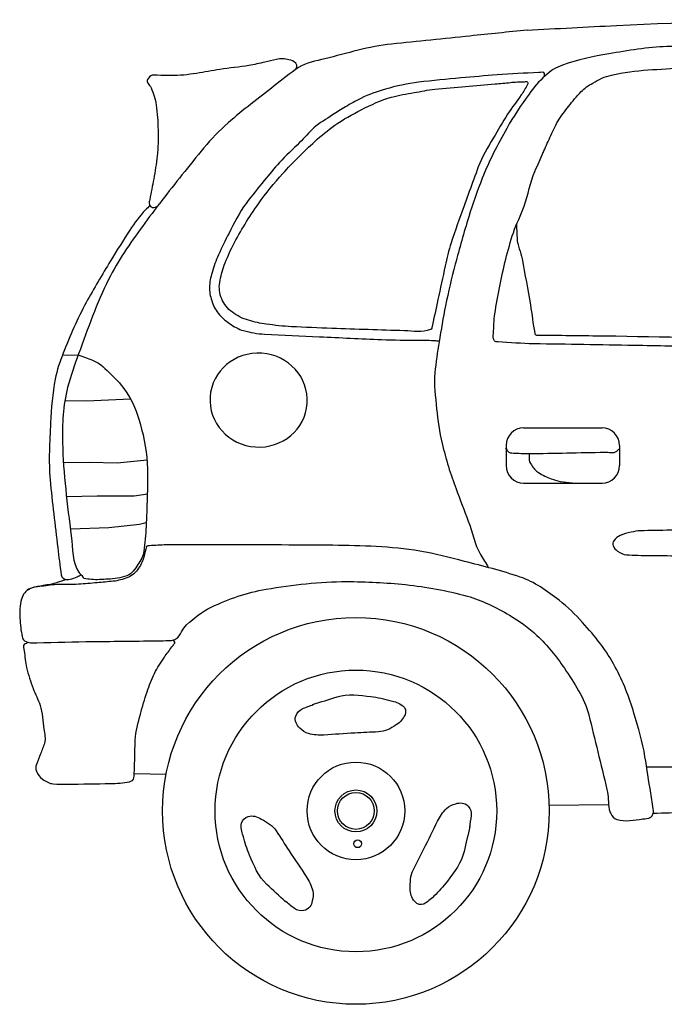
# Model space of a CAD drawing. Extents: x 85.81 to 92.09, y 20.19 to 24.16.
# Tile 10 of 12: x 88.38 to 89.33, y 22.71 to 24.16. Entities that reach past the tile are written whole.
import ezdxf

# ---------------------------------------------------------------- set-up
doc = ezdxf.new("R2010")
doc.units = 0
doc.header["$MEASUREMENT"] = 0
doc.layers.get('0').update_dxf_attribs({"linetype": 'CONTINUOUS'})

msp = doc.modelspace()

# ---------------------------------------------------------------- linework, layer by layer
at = {"linetype": 'Continuous'}
for p, q in [((88.4395, 23.6642), (88.463, 23.6645)), ((88.443, 23.5974), (88.4751, 23.5969)), ((88.4751, 23.5969), (88.5396, 23.6)), ((89.1187, 23.557), (89.2342, 23.557)), ((89.0929, 23.5312), (89.0929, 23.5016)), ((89.26, 23.5312), (89.26, 23.5016)), ((88.4409, 23.5063), (88.4792, 23.5066)), ((88.4792, 23.5066), (88.5198, 23.5058)), ((88.5198, 23.5058), (88.5641, 23.5099)), ((89.1187, 23.4758), (89.2342, 23.4758)), ((89.1725, 23.4781), (89.1945, 23.4758)), ((88.4453, 23.456), (88.4906, 23.457)), ((88.4906, 23.457), (88.5449, 23.457)), ((88.5449, 23.457), (88.5645, 23.4602)), ((88.5076, 23.4106), (88.553, 23.4155)), ((88.553, 23.4155), (88.5629, 23.4179)), ((88.4511, 23.4087), (88.5076, 23.4106)), ((88.5451, 23.0481), (88.5922, 23.0471)), ((89.244, 23.0023), (89.1564, 23.0011))]:
    msp.add_line(p, q, dxfattribs=at)
for centre, radius in [((88.8717, 22.9931), 0.2847), ((88.8717, 22.9931), 0.2074), ((88.8717, 22.9931), 0.0719), ((88.8717, 22.9931), 0.0309), ((88.8717, 22.9931), 0.0271), ((88.8742, 22.9447), 0.00568)]:
    msp.add_circle(centre, radius, dxfattribs=at)
for centre, start, end in [((89.1187, 23.5312), 90.0005, 180), ((89.2342, 23.5312), 0.0015, 89.9989), ((89.1187, 23.5016), 180, 269.9995), ((89.2342, 23.5016), 270.0005, 0)]:
    msp.add_arc(centre, 0.0258, start, end, dxfattribs=at)
msp.add_ellipse((88.7284, 23.598), major_axis=(0.0715, -0.0049), ratio=0.965375, start_param=4.712389, end_param=10.995564, dxfattribs=at)
for points, knots in [([(89.1237, 24.1427), (89.1676, 24.1451), (89.2115, 24.1474), (89.2555, 24.1497), (89.3626, 24.1554), (89.47, 24.1547), (89.5772, 24.1564), (89.6672, 24.1577), (89.7571, 24.1581), (89.8471, 24.1575), (89.9261, 24.1569), (90.0049, 24.1499), (90.0837, 24.1431), (90.1364, 24.1385), (90.1884, 24.1294), (90.2407, 24.1209), (90.2734, 24.1156), (90.3054, 24.1077), (90.3358, 24.0932), (90.3404, 24.091), (90.3414, 24.0845), (90.3458, 24.0821), (90.3531, 24.078), (90.3605, 24.0739), (90.3679, 24.0699), (90.4364, 24.0325), (90.5057, 23.9964), (90.5736, 23.9578), (90.6338, 23.9237), (90.6918, 23.8858), (90.7505, 23.8491), (90.7865, 23.8267), (90.8225, 23.8041), (90.8583, 23.7813), (90.8789, 23.7681), (90.8988, 23.7538), (90.9191, 23.7402), (90.9238, 23.7371), (90.928, 23.7324), (90.9335, 23.7313), (90.9457, 23.729), (90.9579, 23.7267), (90.9701, 23.7245), (90.9992, 23.719), (91.0282, 23.7132), (91.0574, 23.7081), (91.0843, 23.7033), (91.1119, 23.7045), (91.1392, 23.7025), (91.1694, 23.7003), (91.1997, 23.6983), (91.2299, 23.6959), (91.2866, 23.6913), (91.3429, 23.682), (91.3991, 23.6726), (91.4616, 23.6621), (91.5238, 23.6506), (91.5859, 23.6382), (91.6348, 23.6284), (91.6834, 23.6175), (91.7319, 23.606), (91.7621, 23.5989), (91.7917, 23.5896), (91.8215, 23.5805), (91.8494, 23.5719), (91.8764, 23.5614), (91.9028, 23.5481), (91.9169, 23.541), (91.9287, 23.5311), (91.9404, 23.5204), (91.9545, 23.5074), (91.9665, 23.4937), (91.978, 23.4782), (91.991, 23.4605), (92.001, 23.4427), (92.0089, 23.4217), (92.0126, 23.4118), (92.0133, 23.4017), (92.0144, 23.3917), (92.0148, 23.3888), (92.0119, 23.3858), (92.0133, 23.3829), (92.0148, 23.3797), (92.018, 23.3784), (92.0211, 23.3773), (92.0265, 23.3753), (92.0323, 23.377), (92.0377, 23.3751), (92.043, 23.3732), (92.049, 23.3714), (92.052, 23.3662), (92.0581, 23.3558), (92.0604, 23.3451), (92.0631, 23.334), (92.065, 23.3263), (92.0667, 23.3185), (92.0686, 23.3108), (92.0689, 23.3096), (92.0693, 23.3084), (92.0697, 23.3072), (92.0704, 23.3052), (92.0744, 23.3047), (92.0742, 23.3028), (92.0735, 23.2981), (92.0716, 23.293), (92.0697, 23.2884), (92.0661, 23.2791), (92.0623, 23.2699), (92.0587, 23.2606), (92.0543, 23.2493), (92.0522, 23.2372), (92.0465, 23.2262), (92.0427, 23.2189), (92.0364, 23.2135), (92.031, 23.2074), (92.0264, 23.2021), (92.0214, 23.1975), (92.0167, 23.1919), (92.0128, 23.1872), (92.0088, 23.1817), (92.0089, 23.1763), (92.009, 23.1712), (92.0133, 23.1661), (92.0144, 23.1608), (92.0165, 23.1509), (92.0184, 23.1409), (92.02, 23.1309), (92.0212, 23.1228), (92.0231, 23.1144), (92.0211, 23.1064), (92.0191, 23.0985), (92.012, 23.0931), (92.0056, 23.0876), (91.9874, 23.072), (91.9701, 23.0588), (91.9492, 23.0477), (91.9374, 23.0414), (91.9256, 23.0355), (91.9127, 23.0344), (91.8991, 23.0332), (91.8854, 23.0326), (91.8718, 23.0321), (91.8427, 23.0311), (91.8136, 23.0305), (91.7844, 23.0299), (91.7774, 23.0298), (91.7704, 23.0301), (91.7634, 23.0321), (91.7598, 23.0332), (91.7564, 23.0363), (91.7557, 23.0399), (91.753, 23.0532), (91.7528, 23.0665), (91.7524, 23.0798), (91.7515, 23.1046), (91.7535, 23.1294), (91.7513, 23.1541), (91.7489, 23.1802), (91.7391, 23.2046), (91.7303, 23.2296), (91.7215, 23.2542), (91.7122, 23.2773), (91.6971, 23.2994), (91.6786, 23.3264), (91.6542, 23.345), (91.6263, 23.3616), (91.5981, 23.3783), (91.5702, 23.3909), (91.5389, 23.3993), (91.4925, 23.4118), (91.4458, 23.4179), (91.3991, 23.4203), (91.3602, 23.4224), (91.3206, 23.4223), (91.2818, 23.4104), (91.2543, 23.4018), (91.2311, 23.3883), (91.2067, 23.3738), (91.1825, 23.3594), (91.1592, 23.3462), (91.1392, 23.3261), (91.1225, 23.3092), (91.1109, 23.2898), (91.0994, 23.2695), (91.0897, 23.2525), (91.0801, 23.2359), (91.074, 23.2174), (91.0658, 23.1925), (91.0601, 23.1673), (91.0552, 23.1417), (91.0512, 23.1211), (91.0482, 23.1003), (91.0452, 23.0796), (91.0426, 23.0613), (91.0457, 23.0426), (91.043, 23.0242), (91.0426, 23.0215), (91.0412, 23.0176), (91.0386, 23.0175), (91.019, 23.0167), (90.9995, 23.018), (90.98, 23.0186), (90.9567, 23.0193), (90.9335, 23.0205), (90.9103, 23.0208), (90.6864, 23.0244), (90.4624, 23.0208), (90.2385, 23.0153), (89.9449, 23.008), (89.6513, 23.0012), (89.3577, 22.9909), (89.3417, 22.9903), (89.3256, 22.9898), (89.3096, 22.9892)], [0, 0, 0, 0, 0.019755, 0.019755, 0.019755, 0.067936, 0.067936, 0.067936, 0.108327, 0.108327, 0.108327, 0.143817, 0.143817, 0.143817, 0.167557, 0.167557, 0.167557, 0.182385, 0.182385, 0.182385, 0.184616, 0.184616, 0.184616, 0.188397, 0.188397, 0.188397, 0.223457, 0.223457, 0.223457, 0.254542, 0.254542, 0.254542, 0.273614, 0.273614, 0.273614, 0.284597, 0.284597, 0.284597, 0.287126, 0.287126, 0.287126, 0.292698, 0.292698, 0.292698, 0.305991, 0.305991, 0.305991, 0.318268, 0.318268, 0.318268, 0.331879, 0.331879, 0.331879, 0.357444, 0.357444, 0.357444, 0.385889, 0.385889, 0.385889, 0.408264, 0.408264, 0.408264, 0.422206, 0.422206, 0.422206, 0.435303, 0.435303, 0.435303, 0.442296, 0.442296, 0.442296, 0.450751, 0.450751, 0.450751, 0.460404, 0.460404, 0.460404, 0.464963, 0.464963, 0.464963, 0.466302, 0.466302, 0.466302, 0.467727, 0.467727, 0.467727, 0.470232, 0.470232, 0.470232, 0.472761, 0.472761, 0.472761, 0.477853, 0.477853, 0.477853, 0.481436, 0.481436, 0.481436, 0.481993, 0.481993, 0.481993, 0.48293, 0.48293, 0.48293, 0.485188, 0.485188, 0.485188, 0.489657, 0.489657, 0.489657, 0.495117, 0.495117, 0.495117, 0.498769, 0.498769, 0.498769, 0.501937, 0.501937, 0.501937, 0.504534, 0.504534, 0.504534, 0.507001, 0.507001, 0.507001, 0.51156, 0.51156, 0.51156, 0.515217, 0.515217, 0.515217, 0.518869, 0.518869, 0.518869, 0.529213, 0.529213, 0.529213, 0.535028, 0.535028, 0.535028, 0.541161, 0.541161, 0.541161, 0.554243, 0.554243, 0.554243, 0.557405, 0.557405, 0.557405, 0.559047, 0.559047, 0.559047, 0.565045, 0.565045, 0.565045, 0.57617, 0.57617, 0.57617, 0.587891, 0.587891, 0.587891, 0.59947, 0.59947, 0.59947, 0.613566, 0.613566, 0.613566, 0.627809, 0.627809, 0.627809, 0.648986, 0.648986, 0.648986, 0.666596, 0.666596, 0.666596, 0.679115, 0.679115, 0.679115, 0.691482, 0.691482, 0.691482, 0.701836, 0.701836, 0.701836, 0.710519, 0.710519, 0.710519, 0.722187, 0.722187, 0.722187, 0.731604, 0.731604, 0.731604, 0.739912, 0.739912, 0.739912, 0.741109, 0.741109, 0.741109, 0.749883, 0.749883, 0.749883, 0.760317, 0.760317, 0.760317, 0.860883, 0.860883, 0.860883, 0.992782, 0.992782, 0.992782, 1, 1, 1, 1]), ([(89.1239, 24.1428), (89.0959, 24.1399), (89.0678, 24.137), (89.0397, 24.1341), (89.0012, 24.1301), (88.9627, 24.1262), (88.9242, 24.1222), (88.8909, 24.1187), (88.8586, 24.1087), (88.826, 24.1005), (88.8127, 24.0972), (88.7987, 24.0952), (88.7871, 24.0875), (88.7745, 24.0792), (88.7633, 24.0697), (88.7515, 24.0605), (88.7287, 24.0426), (88.7054, 24.0254), (88.6835, 24.0063), (88.6576, 23.9838), (88.637, 23.9561), (88.6155, 23.9295), (88.5954, 23.9046), (88.576, 23.8795), (88.5572, 23.8537), (88.5389, 23.8287), (88.5214, 23.8034), (88.5075, 23.7757), (88.4898, 23.7403), (88.4769, 23.7034), (88.4633, 23.6663), (88.4572, 23.6499), (88.4515, 23.634), (88.4471, 23.6167), (88.4402, 23.5897), (88.4388, 23.5626), (88.4395, 23.5355), (88.4408, 23.4897), (88.4464, 23.4438), (88.4525, 23.398), (88.4549, 23.3796), (88.4528, 23.3583), (88.4643, 23.3439), (88.4667, 23.341), (88.469, 23.3381), (88.4713, 23.3352)], [0, 0, 0, 0, 0.06932, 0.06932, 0.06932, 0.164416, 0.164416, 0.164416, 0.246798, 0.246798, 0.246798, 0.280355, 0.280355, 0.280355, 0.316996, 0.316996, 0.316996, 0.388184, 0.388184, 0.388184, 0.472243, 0.472243, 0.472243, 0.550549, 0.550549, 0.550549, 0.626246, 0.626246, 0.626246, 0.722863, 0.722863, 0.722863, 0.765588, 0.765588, 0.765588, 0.832381, 0.832381, 0.832381, 0.945494, 0.945494, 0.945494, 0.990885, 0.990885, 0.990885, 1, 1, 1, 1]), ([(89.2999, 23.0582), (89.3193, 23.0582), (89.3388, 23.0582), (89.3582, 23.0582), (89.4176, 23.0583), (89.4768, 23.0607), (89.5361, 23.062), (89.5905, 23.0632), (89.6448, 23.0646), (89.6991, 23.0657), (89.7327, 23.0664), (89.7663, 23.066), (89.7999, 23.0664), (89.8229, 23.0666), (89.8459, 23.0672), (89.869, 23.0676), (89.8762, 23.0677), (89.8835, 23.0678), (89.8907, 23.0689), (89.8935, 23.0693), (89.896, 23.0723), (89.8963, 23.0751), (89.8973, 23.0842), (89.8968, 23.0934), (89.8976, 23.1025), (89.8994, 23.1249), (89.9011, 23.1472), (89.9032, 23.1696), (89.9047, 23.1852), (89.9068, 23.2007), (89.9082, 23.2164), (89.9104, 23.2421), (89.9116, 23.2679), (89.9131, 23.2937), (89.9143, 23.3145), (89.9153, 23.3353), (89.9156, 23.3561), (89.9159, 23.3722), (89.9124, 23.3881), (89.9119, 23.4042), (89.9116, 23.4148), (89.9136, 23.4254), (89.9125, 23.436), (89.9097, 23.4645), (89.9068, 23.493), (89.9038, 23.5215), (89.9017, 23.5415), (89.8996, 23.5614), (89.8976, 23.5814), (89.8951, 23.6053), (89.8933, 23.6292), (89.8907, 23.6531), (89.887, 23.6883), (89.881, 23.7232), (89.8746, 23.758), (89.8677, 23.7951), (89.8603, 23.832), (89.8534, 23.8691), (89.8478, 23.8997), (89.8424, 23.9303), (89.8366, 23.9608), (89.8313, 23.9893), (89.8256, 24.0178), (89.8198, 24.0462), (89.816, 24.0649), (89.8119, 24.0836), (89.808, 24.1023), (89.8069, 24.1078), (89.8056, 24.1132), (89.8043, 24.1186), (89.8036, 24.1213), (89.8015, 24.1242), (89.7987, 24.1248), (89.7821, 24.1283), (89.7655, 24.1276), (89.7489, 24.1273), (89.6696, 24.1259), (89.5903, 24.1251), (89.511, 24.1229), (89.4823, 24.1221), (89.4537, 24.1212), (89.4251, 24.1204), (89.3934, 24.1195), (89.3617, 24.1194), (89.3299, 24.1186), (89.3011, 24.1178), (89.2727, 24.1124), (89.2441, 24.108), (89.2209, 24.1044), (89.1984, 24.099), (89.176, 24.0911), (89.1664, 24.0878), (89.158, 24.0824), (89.1505, 24.0755), (89.1414, 24.0672), (89.1338, 24.0584), (89.1268, 24.0487), (89.115, 24.0322), (89.1038, 24.0158), (89.0939, 23.9981), (89.0804, 23.9742), (89.0678, 23.9501), (89.0578, 23.9246), (89.0504, 23.9059), (89.0437, 23.8871), (89.0379, 23.8679), (89.0308, 23.8446), (89.024, 23.8214), (89.018, 23.798), (89.0127, 23.7777), (89.0078, 23.7574), (89.0036, 23.7368), (89.0001, 23.7192), (88.9973, 23.7015), (88.9943, 23.6837), (88.9918, 23.6686), (88.9895, 23.6534), (88.9881, 23.6382), (88.9865, 23.6206), (88.9887, 23.6028), (88.9906, 23.5851), (88.9925, 23.5679), (88.9945, 23.5508), (88.9987, 23.534), (89.0043, 23.5112), (89.011, 23.489), (89.0192, 23.4672), (89.0251, 23.4514), (89.0313, 23.4357), (89.0372, 23.4199), (89.0434, 23.4035), (89.0463, 23.3856), (89.0553, 23.3706), (89.0591, 23.3642), (89.0629, 23.3579), (89.0667, 23.3515)], [0, 0, 0, 0, 0.018877, 0.018877, 0.018877, 0.076461, 0.076461, 0.076461, 0.129215, 0.129215, 0.129215, 0.161826, 0.161826, 0.161826, 0.184174, 0.184174, 0.184174, 0.191231, 0.191231, 0.191231, 0.193944, 0.193944, 0.193944, 0.202837, 0.202837, 0.202837, 0.224598, 0.224598, 0.224598, 0.239827, 0.239827, 0.239827, 0.264915, 0.264915, 0.264915, 0.285122, 0.285122, 0.285122, 0.300716, 0.300716, 0.300716, 0.311015, 0.311015, 0.311015, 0.338821, 0.338821, 0.338821, 0.358308, 0.358308, 0.358308, 0.381633, 0.381633, 0.381633, 0.415976, 0.415976, 0.415976, 0.452562, 0.452562, 0.452562, 0.482736, 0.482736, 0.482736, 0.510887, 0.510887, 0.510887, 0.529457, 0.529457, 0.529457, 0.534844, 0.534844, 0.534844, 0.537556, 0.537556, 0.537556, 0.553681, 0.553681, 0.553681, 0.63069, 0.63069, 0.63069, 0.658481, 0.658481, 0.658481, 0.689286, 0.689286, 0.689286, 0.717276, 0.717276, 0.717276, 0.739982, 0.739982, 0.739982, 0.749657, 0.749657, 0.749657, 0.761228, 0.761228, 0.761228, 0.780755, 0.780755, 0.780755, 0.807251, 0.807251, 0.807251, 0.826721, 0.826721, 0.826721, 0.850235, 0.850235, 0.850235, 0.870556, 0.870556, 0.870556, 0.888003, 0.888003, 0.888003, 0.902879, 0.902879, 0.902879, 0.92006, 0.92006, 0.92006, 0.936822, 0.936822, 0.936822, 0.959424, 0.959424, 0.959424, 0.975806, 0.975806, 0.975806, 0.992791, 0.992791, 0.992791, 1, 1, 1, 1]), ([(88.7836, 24.0852), (88.784, 24.0868), (88.7844, 24.0885), (88.7847, 24.0902), (88.785, 24.0915), (88.7842, 24.0927), (88.7831, 24.0939), (88.7801, 24.0972), (88.7768, 24.0985), (88.7731, 24.0992), (88.7669, 24.1004), (88.7605, 24.1011), (88.7545, 24.0997), (88.7489, 24.0984), (88.7433, 24.0967), (88.7376, 24.0955), (88.7298, 24.0938), (88.7221, 24.092), (88.7142, 24.0907), (88.7, 24.0883), (88.6856, 24.087), (88.6713, 24.0848), (88.6598, 24.0831), (88.6484, 24.0807), (88.6369, 24.079), (88.6244, 24.0771), (88.6118, 24.0758), (88.5992, 24.0758), (88.5925, 24.0758), (88.5858, 24.0762), (88.5791, 24.0763), (88.5766, 24.0764), (88.5742, 24.0765), (88.5717, 24.0763), (88.5686, 24.0762), (88.5662, 24.0729), (88.5648, 24.07), (88.564, 24.0683), (88.5645, 24.0662), (88.5653, 24.0646), (88.5666, 24.0622), (88.5691, 24.0603), (88.5701, 24.0577), (88.5733, 24.0496), (88.5764, 24.0414), (88.5775, 24.0327), (88.5791, 24.0203), (88.5801, 24.008), (88.5802, 23.9955), (88.5803, 23.9828), (88.5807, 23.97), (88.5791, 23.9573), (88.5777, 23.946), (88.5758, 23.9349), (88.5738, 23.9238), (88.572, 23.9136), (88.5699, 23.9036), (88.568, 23.8935), (88.5675, 23.891), (88.5669, 23.8885), (88.5675, 23.886), (88.5679, 23.8839), (88.5703, 23.8823), (88.5722, 23.8818), (88.5747, 23.881), (88.5785, 23.8822), (88.5802, 23.8844), (88.5808, 23.8853), (88.5815, 23.8862), (88.5822, 23.8871)], [0, 0, 0, 0, 0.011659, 0.011659, 0.011659, 0.020876, 0.020876, 0.020876, 0.046809, 0.046809, 0.046809, 0.089074, 0.089074, 0.089074, 0.128894, 0.128894, 0.128894, 0.183109, 0.183109, 0.183109, 0.281782, 0.281782, 0.281782, 0.361362, 0.361362, 0.361362, 0.44737, 0.44737, 0.44737, 0.493252, 0.493252, 0.493252, 0.51015, 0.51015, 0.51015, 0.531536, 0.531536, 0.531536, 0.543701, 0.543701, 0.543701, 0.562825, 0.562825, 0.562825, 0.622185, 0.622185, 0.622185, 0.707147, 0.707147, 0.707147, 0.794352, 0.794352, 0.794352, 0.871574, 0.871574, 0.871574, 0.94185, 0.94185, 0.94185, 0.958842, 0.958842, 0.958842, 0.973398, 0.973398, 0.973398, 0.992489, 0.992489, 0.992489, 1, 1, 1, 1]), ([(89.1473, 23.962), (89.1507, 23.9695), (89.154, 23.9771), (89.1574, 23.9847), (89.1611, 23.993), (89.165, 24.0011), (89.1695, 24.009), (89.174, 24.0167), (89.1796, 24.0234), (89.185, 24.0304), (89.1908, 24.038), (89.1968, 24.0453), (89.2034, 24.0522), (89.2084, 24.0574), (89.2143, 24.0612), (89.2206, 24.0648), (89.2294, 24.0699), (89.2383, 24.0745), (89.2482, 24.0766), (89.266, 24.0804), (89.2838, 24.083), (89.3018, 24.0841), (89.3196, 24.0853), (89.3375, 24.0864), (89.3553, 24.0875), (89.3767, 24.0888), (89.398, 24.0901), (89.4194, 24.0913), (89.4706, 24.0941), (89.5219, 24.0941), (89.5732, 24.0946), (89.6041, 24.095), (89.6351, 24.0947), (89.6661, 24.0942), (89.6811, 24.094), (89.6961, 24.0928), (89.7111, 24.0917), (89.7197, 24.0911), (89.7281, 24.0892), (89.7366, 24.0875), (89.7426, 24.0863), (89.7485, 24.0851), (89.7533, 24.0804), (89.7622, 24.0718), (89.7651, 24.0613), (89.7676, 24.0506), (89.7709, 24.0363), (89.7742, 24.0221), (89.7768, 24.0077), (89.7842, 23.9666), (89.7926, 23.9258), (89.7977, 23.8843), (89.8038, 23.8348), (89.8088, 23.7852), (89.8132, 23.7356), (89.8148, 23.7176), (89.8163, 23.6997), (89.8178, 23.6817), (89.8181, 23.6781), (89.8198, 23.6745), (89.8186, 23.6708), (89.8173, 23.6668), (89.8106, 23.6687), (89.8065, 23.6687), (89.7867, 23.6688), (89.7669, 23.6687), (89.7471, 23.6692), (89.7217, 23.6697), (89.6963, 23.6703), (89.6709, 23.6708), (89.6463, 23.6714), (89.6218, 23.672), (89.5972, 23.6725), (89.5264, 23.6741), (89.4556, 23.6755), (89.3848, 23.6767), (89.3504, 23.6773), (89.3159, 23.6778), (89.2815, 23.6784), (89.2322, 23.6792), (89.183, 23.6801), (89.1337, 23.6809), (89.1161, 23.6812), (89.0986, 23.6826), (89.081, 23.6838), (89.0791, 23.684), (89.0771, 23.6837), (89.0756, 23.6855), (89.0727, 23.689), (89.0741, 23.6925), (89.0743, 23.696), (89.0748, 23.7057), (89.075, 23.7154), (89.0764, 23.725), (89.0784, 23.7387), (89.0807, 23.7522), (89.0835, 23.7657), (89.0891, 23.7923), (89.0952, 23.8187), (89.1036, 23.8445), (89.108, 23.8579), (89.1149, 23.8703), (89.1195, 23.8836), (89.1254, 23.9004), (89.1283, 23.9184), (89.1354, 23.9348), (89.1395, 23.9442), (89.1435, 23.9535), (89.1476, 23.9629)], [0, 0, 0, 0, 0.011723, 0.011723, 0.011723, 0.024586, 0.024586, 0.024586, 0.037078, 0.037078, 0.037078, 0.050581, 0.050581, 0.050581, 0.060644, 0.060644, 0.060644, 0.074838, 0.074838, 0.074838, 0.100416, 0.100416, 0.100416, 0.125794, 0.125794, 0.125794, 0.156122, 0.156122, 0.156122, 0.228858, 0.228858, 0.228858, 0.272787, 0.272787, 0.272787, 0.294091, 0.294091, 0.294091, 0.306324, 0.306324, 0.306324, 0.314928, 0.314928, 0.314928, 0.330544, 0.330544, 0.330544, 0.351251, 0.351251, 0.351251, 0.410436, 0.410436, 0.410436, 0.481155, 0.481155, 0.481155, 0.506693, 0.506693, 0.506693, 0.511868, 0.511868, 0.511868, 0.517692, 0.517692, 0.517692, 0.545791, 0.545791, 0.545791, 0.581814, 0.581814, 0.581814, 0.616649, 0.616649, 0.616649, 0.71709, 0.71709, 0.71709, 0.765972, 0.765972, 0.765972, 0.835831, 0.835831, 0.835831, 0.860802, 0.860802, 0.860802, 0.863495, 0.863495, 0.863495, 0.868492, 0.868492, 0.868492, 0.882222, 0.882222, 0.882222, 0.901766, 0.901766, 0.901766, 0.940231, 0.940231, 0.940231, 0.960162, 0.960162, 0.960162, 0.985517, 0.985517, 0.985517, 1, 1, 1, 1]), ([(89.1496, 24.0747), (89.1496, 24.0761), (89.1496, 24.0775), (89.1496, 24.0788), (89.1496, 24.0818), (89.1438, 24.0804), (89.1409, 24.0802), (89.1205, 24.0793), (89.1001, 24.0786), (89.0797, 24.0769), (89.0619, 24.0755), (89.0441, 24.074), (89.0263, 24.0724), (89.0055, 24.0706), (88.9848, 24.0684), (88.964, 24.066), (88.9475, 24.0641), (88.9313, 24.0603), (88.9151, 24.0558), (88.9027, 24.0524), (88.8906, 24.0481), (88.879, 24.0423), (88.8712, 24.0385), (88.8637, 24.0343), (88.8563, 24.0298), (88.8499, 24.0259), (88.8436, 24.0219), (88.8373, 24.0178), (88.828, 24.0118), (88.8182, 24.0064), (88.8099, 23.9989), (88.8024, 23.992), (88.7959, 23.9843), (88.7887, 23.9771), (88.7788, 23.9673), (88.7684, 23.958), (88.7589, 23.9477), (88.7511, 23.9393), (88.7441, 23.9301), (88.7367, 23.9212), (88.7276, 23.9101), (88.7184, 23.8992), (88.7098, 23.8877), (88.6998, 23.874), (88.6926, 23.8586), (88.6848, 23.8436), (88.6793, 23.8331), (88.6741, 23.8226), (88.6692, 23.8119), (88.6653, 23.8034), (88.6625, 23.7949), (88.6598, 23.7858), (88.6575, 23.7786), (88.6563, 23.7713), (88.656, 23.764), (88.6557, 23.7576), (88.6572, 23.7511), (88.6593, 23.7446), (88.6615, 23.7377), (88.6642, 23.7316), (88.6687, 23.7259), (88.6736, 23.7197), (88.6792, 23.7151), (88.6857, 23.7107), (88.6922, 23.7064), (88.6986, 23.7024), (88.706, 23.7003), (88.7163, 23.6975), (88.7267, 23.6956), (88.7372, 23.6951), (88.7641, 23.6938), (88.791, 23.6926), (88.818, 23.6913), (88.8485, 23.6899), (88.879, 23.6883), (88.9096, 23.6871), (88.9278, 23.6863), (88.9461, 23.6864), (88.9644, 23.6861), (88.9725, 23.686), (88.9808, 23.6863), (88.9889, 23.6856), (88.9908, 23.6855), (88.9927, 23.6853), (88.9946, 23.6852)], [0, 0, 0, 0, 0.003995, 0.003995, 0.003995, 0.012658, 0.012658, 0.012658, 0.072605, 0.072605, 0.072605, 0.125023, 0.125023, 0.125023, 0.186358, 0.186358, 0.186358, 0.235226, 0.235226, 0.235226, 0.272975, 0.272975, 0.272975, 0.298337, 0.298337, 0.298337, 0.320318, 0.320318, 0.320318, 0.352916, 0.352916, 0.352916, 0.382707, 0.382707, 0.382707, 0.423626, 0.423626, 0.423626, 0.457479, 0.457479, 0.457479, 0.49957, 0.49957, 0.49957, 0.549162, 0.549162, 0.549162, 0.583767, 0.583767, 0.583767, 0.610892, 0.610892, 0.610892, 0.632537, 0.632537, 0.632537, 0.651819, 0.651819, 0.651819, 0.672333, 0.672333, 0.672333, 0.694627, 0.694627, 0.694627, 0.716967, 0.716967, 0.716967, 0.747898, 0.747898, 0.747898, 0.827026, 0.827026, 0.827026, 0.916796, 0.916796, 0.916796, 0.970423, 0.970423, 0.970423, 0.994463, 0.994463, 0.994463, 1, 1, 1, 1]), ([(89.1033, 24.0663), (89.1076, 24.0664), (89.1119, 24.0665), (89.1162, 24.0666), (89.1187, 24.0667), (89.1211, 24.0671), (89.1235, 24.0669), (89.125, 24.0668), (89.1251, 24.0638), (89.1244, 24.0625), (89.1216, 24.0574), (89.1185, 24.0522), (89.1152, 24.0473), (89.1085, 24.0378), (89.1015, 24.0286), (89.0952, 24.0189), (89.0877, 24.0074), (89.0809, 23.9957), (89.0741, 23.9839), (89.0661, 23.97), (89.0574, 23.9564), (89.0519, 23.9414), (89.0475, 23.9292), (89.0431, 23.9171), (89.0386, 23.905), (89.0359, 23.8976), (89.0332, 23.8902), (89.0305, 23.8828), (89.0241, 23.8651), (89.0177, 23.8474), (89.0119, 23.8294), (89.0083, 23.8183), (89.0057, 23.8069), (89.0032, 23.7955), (88.9996, 23.779), (88.996, 23.7625), (88.9924, 23.7459), (88.9895, 23.7327), (88.9869, 23.7195), (88.984, 23.7063), (88.9837, 23.7047), (88.9833, 23.7026), (88.9816, 23.7019), (88.9688, 23.6967), (88.956, 23.6996), (88.9432, 23.7001), (88.9076, 23.7012), (88.8719, 23.7022), (88.8363, 23.7036), (88.8164, 23.7043), (88.7966, 23.7051), (88.7768, 23.706), (88.7644, 23.7066), (88.7521, 23.7083), (88.7397, 23.7098), (88.7308, 23.7109), (88.7222, 23.7131), (88.7135, 23.7155), (88.7049, 23.7179), (88.6973, 23.7219), (88.6897, 23.7274), (88.6825, 23.7327), (88.6775, 23.739), (88.674, 23.7472), (88.6707, 23.7551), (88.6697, 23.7634), (88.6711, 23.7712), (88.6726, 23.7797), (88.6746, 23.7882), (88.6778, 23.7965), (88.6818, 23.8067), (88.6857, 23.8164), (88.6908, 23.826), (88.702, 23.8472), (88.7142, 23.8675), (88.7281, 23.887), (88.7393, 23.9027), (88.7512, 23.9175), (88.7641, 23.9317), (88.779, 23.9482), (88.7947, 23.9637), (88.8111, 23.9788), (88.8205, 23.9874), (88.8302, 23.9953), (88.8406, 24.0027), (88.853, 24.0114), (88.866, 24.0186), (88.8795, 24.0254), (88.8941, 24.0328), (88.9086, 24.04), (88.9243, 24.044), (88.9352, 24.0468), (88.9462, 24.0489), (88.9573, 24.0508), (88.9674, 24.0525), (88.9775, 24.0547), (88.9878, 24.0557), (89.003, 24.0571), (89.0181, 24.0584), (89.0332, 24.0597), (89.0478, 24.061), (89.0623, 24.0623), (89.0768, 24.0635), (89.0843, 24.0642), (89.0918, 24.0647), (89.0992, 24.0657), (89.1006, 24.0659), (89.1019, 24.0661), (89.1033, 24.0662)], [0, 0, 0, 0, 0.009781, 0.009781, 0.009781, 0.015286, 0.015286, 0.015286, 0.018612, 0.018612, 0.018612, 0.031988, 0.031988, 0.031988, 0.058212, 0.058212, 0.058212, 0.088993, 0.088993, 0.088993, 0.125128, 0.125128, 0.125128, 0.154273, 0.154273, 0.154273, 0.17211, 0.17211, 0.17211, 0.214711, 0.214711, 0.214711, 0.241074, 0.241074, 0.241074, 0.279306, 0.279306, 0.279306, 0.309842, 0.309842, 0.309842, 0.313591, 0.313591, 0.313591, 0.342556, 0.342556, 0.342556, 0.423175, 0.423175, 0.423175, 0.468034, 0.468034, 0.468034, 0.496093, 0.496093, 0.496093, 0.516315, 0.516315, 0.516315, 0.536372, 0.536372, 0.536372, 0.555403, 0.555403, 0.555403, 0.573625, 0.573625, 0.573625, 0.5933, 0.5933, 0.5933, 0.617626, 0.617626, 0.617626, 0.671485, 0.671485, 0.671485, 0.71474, 0.71474, 0.71474, 0.764876, 0.764876, 0.764876, 0.793451, 0.793451, 0.793451, 0.827442, 0.827442, 0.827442, 0.86395, 0.86395, 0.86395, 0.889324, 0.889324, 0.889324, 0.912638, 0.912638, 0.912638, 0.947003, 0.947003, 0.947003, 0.979928, 0.979928, 0.979928, 0.996916, 0.996916, 0.996916, 1, 1, 1, 1]), ([(88.5682, 23.8845), (88.5661, 23.8823), (88.5639, 23.8802), (88.5618, 23.878), (88.5529, 23.869), (88.5456, 23.8586), (88.5386, 23.848), (88.5288, 23.8332), (88.5195, 23.8182), (88.5102, 23.803), (88.4979, 23.7827), (88.4859, 23.7624), (88.4744, 23.7416), (88.4612, 23.7177), (88.4509, 23.6927), (88.4407, 23.6673), (88.4357, 23.6548), (88.4313, 23.6422), (88.4288, 23.629), (88.4246, 23.6076), (88.423, 23.5861), (88.422, 23.5645), (88.4208, 23.5365), (88.4187, 23.5084), (88.4213, 23.4805), (88.4243, 23.4472), (88.4286, 23.4139), (88.4325, 23.3807), (88.4341, 23.3674), (88.4358, 23.3542), (88.4377, 23.3409), (88.438, 23.3389), (88.4389, 23.3369), (88.4407, 23.3357), (88.4468, 23.3316), (88.4548, 23.335), (88.4609, 23.3379), (88.4629, 23.3389), (88.4649, 23.3398), (88.4668, 23.3407)], [0, 0, 0, 0, 0.014811, 0.014811, 0.014811, 0.076396, 0.076396, 0.076396, 0.162849, 0.162849, 0.162849, 0.27852, 0.27852, 0.27852, 0.410942, 0.410942, 0.410942, 0.476276, 0.476276, 0.476276, 0.58162, 0.58162, 0.58162, 0.718079, 0.718079, 0.718079, 0.881378, 0.881378, 0.881378, 0.946507, 0.946507, 0.946507, 0.956322, 0.956322, 0.956322, 0.98932, 0.98932, 0.98932, 1, 1, 1, 1]), ([(89.1083, 23.8569), (89.1085, 23.85), (89.1088, 23.843), (89.109, 23.8361), (89.1094, 23.8258), (89.1147, 23.8161), (89.1166, 23.8059), (89.1208, 23.7834), (89.1247, 23.7607), (89.1287, 23.7381), (89.1311, 23.7243), (89.1324, 23.7104), (89.135, 23.6966), (89.1352, 23.6953), (89.1362, 23.6937), (89.1375, 23.6936), (89.1463, 23.6932), (89.1551, 23.6937), (89.1639, 23.6936), (89.1941, 23.6932), (89.2244, 23.6928), (89.2547, 23.6924), (89.3398, 23.691), (89.4249, 23.6895), (89.51, 23.6882), (89.5785, 23.6871), (89.647, 23.6873), (89.7155, 23.6861), (89.7345, 23.6857), (89.7534, 23.6846), (89.7724, 23.684), (89.7849, 23.6835), (89.7976, 23.6845), (89.8101, 23.6831), (89.8126, 23.6828), (89.8152, 23.6826), (89.8178, 23.6823)], [0, 0, 0, 0, 0.024473, 0.024473, 0.024473, 0.061247, 0.061247, 0.061247, 0.142557, 0.142557, 0.142557, 0.192176, 0.192176, 0.192176, 0.196739, 0.196739, 0.196739, 0.227867, 0.227867, 0.227867, 0.335095, 0.335095, 0.335095, 0.636527, 0.636527, 0.636527, 0.879135, 0.879135, 0.879135, 0.946376, 0.946376, 0.946376, 0.990856, 0.990856, 0.990856, 1, 1, 1, 1]), ([(88.4626, 23.6646), (88.4697, 23.662), (88.4767, 23.6594), (88.4838, 23.6568), (88.4949, 23.6527), (88.5031, 23.6434), (88.5118, 23.6351), (88.52, 23.6274), (88.5272, 23.6197), (88.5334, 23.6102), (88.543, 23.5956), (88.5495, 23.5803), (88.5539, 23.5637), (88.5599, 23.5414), (88.5645, 23.5192), (88.5647, 23.4965), (88.5651, 23.4684), (88.5639, 23.4402), (88.5626, 23.4121), (88.562, 23.3998), (88.5611, 23.3875), (88.5593, 23.3753), (88.5583, 23.3682), (88.5547, 23.3621), (88.5507, 23.3558), (88.5464, 23.349), (88.5419, 23.3427), (88.5345, 23.3395), (88.5252, 23.3356), (88.5158, 23.3349), (88.5062, 23.3344), (88.4982, 23.334), (88.4901, 23.333), (88.4822, 23.3339), (88.4785, 23.3343), (88.4747, 23.3347), (88.471, 23.3352)], [0, 0, 0, 0, 0.051285, 0.051285, 0.051285, 0.131939, 0.131939, 0.131939, 0.206928, 0.206928, 0.206928, 0.322681, 0.322681, 0.322681, 0.477377, 0.477377, 0.477377, 0.669592, 0.669592, 0.669592, 0.753674, 0.753674, 0.753674, 0.802175, 0.802175, 0.802175, 0.854355, 0.854355, 0.854355, 0.919814, 0.919814, 0.919814, 0.974509, 0.974509, 0.974509, 1, 1, 1, 1]), ([(89.2599, 23.526), (89.2584, 23.5248), (89.2568, 23.5235), (89.2553, 23.5222), (89.2509, 23.5187), (89.244, 23.521), (89.2383, 23.5209), (89.201, 23.5201), (89.1637, 23.5192), (89.1264, 23.5189), (89.1188, 23.5188), (89.1113, 23.5192), (89.1038, 23.5196), (89.101, 23.5197), (89.0972, 23.5198), (89.0958, 23.5222), (89.0948, 23.524), (89.0937, 23.5258), (89.0927, 23.5276)], [0, 0, 0, 0, 0.035036, 0.035036, 0.035036, 0.13376, 0.13376, 0.13376, 0.783932, 0.783932, 0.783932, 0.914786, 0.914786, 0.914786, 0.963936, 0.963936, 0.963936, 1, 1, 1, 1]), ([(89.1271, 23.5189), (89.1269, 23.5166), (89.1268, 23.5143), (89.1267, 23.512), (89.1265, 23.5086), (89.1282, 23.5055), (89.1301, 23.5025), (89.133, 23.4978), (89.1362, 23.494), (89.1407, 23.4912), (89.1468, 23.4875), (89.1528, 23.4844), (89.1594, 23.4823), (89.1637, 23.4809), (89.1681, 23.4795), (89.1725, 23.4781)], [0, 0, 0, 0, 0.102951, 0.102951, 0.102951, 0.254227, 0.254227, 0.254227, 0.485546, 0.485546, 0.485546, 0.794313, 0.794313, 0.794313, 1, 1, 1, 1]), ([(89.9086, 23.3858), (89.9087, 23.3934), (89.9089, 23.4011), (89.9089, 23.4088), (89.9089, 23.4106), (89.9089, 23.4125), (89.9089, 23.4143), (89.9089, 23.4147), (89.9089, 23.4152), (89.9089, 23.4156), (89.9089, 23.4179), (89.9044, 23.4159), (89.9021, 23.4159), (89.8601, 23.4157), (89.818, 23.4156), (89.776, 23.4153), (89.722, 23.4149), (89.6679, 23.4147), (89.6139, 23.414), (89.5776, 23.4135), (89.5413, 23.411), (89.5049, 23.4101), (89.463, 23.409), (89.4211, 23.4081), (89.3791, 23.4072), (89.3497, 23.4065), (89.3202, 23.4062), (89.2908, 23.4056), (89.2861, 23.4055), (89.2815, 23.4044), (89.2769, 23.4036), (89.2714, 23.4026), (89.2663, 23.401), (89.2611, 23.3987), (89.2572, 23.3971), (89.2544, 23.3944), (89.2517, 23.391), (89.25, 23.3888), (89.2494, 23.3857), (89.2504, 23.3835), (89.2518, 23.3805), (89.2541, 23.3778), (89.2572, 23.3757), (89.2614, 23.3728), (89.2654, 23.3704), (89.2701, 23.3702), (89.2816, 23.3697), (89.2932, 23.3693), (89.3047, 23.3692), (89.3384, 23.3689), (89.372, 23.3686), (89.4056, 23.3682), (89.4788, 23.3674), (89.552, 23.3664), (89.6253, 23.3657), (89.7051, 23.3648), (89.7849, 23.3653), (89.8648, 23.3653), (89.8785, 23.3653), (89.8921, 23.3658), (89.9058, 23.366), (89.9067, 23.366), (89.9076, 23.3656), (89.9084, 23.3657), (89.9088, 23.3657), (89.9093, 23.3659), (89.9094, 23.3663), (89.9102, 23.3712), (89.9094, 23.376), (89.9091, 23.3809), (89.909, 23.3825), (89.9089, 23.3841), (89.9088, 23.3858)], [0, 0, 0, 0, 0.01667, 0.01667, 0.01667, 0.020661, 0.020661, 0.020661, 0.0216, 0.0216, 0.0216, 0.026521, 0.026521, 0.026521, 0.117805, 0.117805, 0.117805, 0.235072, 0.235072, 0.235072, 0.314001, 0.314001, 0.314001, 0.405075, 0.405075, 0.405075, 0.468983, 0.468983, 0.468983, 0.479146, 0.479146, 0.479146, 0.491144, 0.491144, 0.491144, 0.499965, 0.499965, 0.499965, 0.505445, 0.505445, 0.505445, 0.512922, 0.512922, 0.512922, 0.523099, 0.523099, 0.523099, 0.548154, 0.548154, 0.548154, 0.621183, 0.621183, 0.621183, 0.780121, 0.780121, 0.780121, 0.953442, 0.953442, 0.953442, 0.983172, 0.983172, 0.983172, 0.985059, 0.985059, 0.985059, 0.985904, 0.985904, 0.985904, 0.996471, 0.996471, 0.996471, 1, 1, 1, 1]), ([(88.5633, 23.3824), (88.5621, 23.3775), (88.5608, 23.3727), (88.5596, 23.3679), (88.558, 23.3617), (88.5553, 23.356), (88.5517, 23.3504), (88.5477, 23.3443), (88.5422, 23.3397), (88.5355, 23.3369), (88.5285, 23.334), (88.5215, 23.3321), (88.5142, 23.3313), (88.5063, 23.3305), (88.4985, 23.3297), (88.4906, 23.3291), (88.4815, 23.3283), (88.4723, 23.3275), (88.4632, 23.3268), (88.4524, 23.326), (88.4415, 23.3269), (88.4307, 23.3263), (88.4224, 23.3258), (88.4142, 23.3245), (88.406, 23.3234), (88.4013, 23.3229), (88.3966, 23.3223), (88.392, 23.3206), (88.3854, 23.3182), (88.381, 23.3116), (88.3791, 23.3049), (88.3764, 23.2956), (88.3765, 23.2861), (88.3769, 23.2768), (88.3773, 23.2678), (88.3782, 23.2588), (88.3802, 23.2498), (88.3808, 23.2475), (88.3813, 23.245), (88.3836, 23.2436), (88.3895, 23.24), (88.3955, 23.2407), (88.4015, 23.2408), (88.4292, 23.2413), (88.4568, 23.2422), (88.4845, 23.2425), (88.5175, 23.2429), (88.5506, 23.2432), (88.5836, 23.2436), (88.5891, 23.2437), (88.5945, 23.2439), (88.5999, 23.2442), (88.6023, 23.2443), (88.6045, 23.2451), (88.6066, 23.2464), (88.6143, 23.2516), (88.6157, 23.2615), (88.6223, 23.2672), (88.6336, 23.277), (88.6449, 23.2865), (88.6587, 23.2931), (88.685, 23.3057), (88.7113, 23.3147), (88.7394, 23.3195), (88.7789, 23.3263), (88.8183, 23.3306), (88.8579, 23.3308), (88.8869, 23.3309), (88.9159, 23.3292), (88.9448, 23.3263), (88.9755, 23.3231), (89.0056, 23.3179), (89.0356, 23.3094), (89.0578, 23.3031), (89.078, 23.293), (89.098, 23.2813), (89.1127, 23.2727), (89.126, 23.2632), (89.1384, 23.2515), (89.154, 23.2368), (89.1669, 23.2209), (89.1787, 23.2032), (89.1933, 23.1814), (89.2083, 23.1597), (89.2146, 23.1347), (89.2192, 23.1166), (89.2236, 23.0984), (89.228, 23.0802), (89.2326, 23.0617), (89.2371, 23.0431), (89.2415, 23.0246), (89.2438, 23.015), (89.2432, 23.005), (89.2449, 22.9953), (89.2452, 22.9932), (89.246, 22.9912), (89.2471, 22.9891), (89.2492, 22.9854), (89.252, 22.982), (89.2561, 22.9807), (89.2685, 22.9768), (89.2816, 22.9797), (89.2942, 22.9813), (89.2982, 22.9818), (89.3021, 22.9811), (89.3059, 22.9841), (89.309, 22.9865), (89.3103, 22.9898), (89.3099, 22.9931), (89.3086, 23.0019), (89.3073, 23.0107), (89.3059, 23.0195), (89.3032, 23.0373), (89.3004, 23.0551), (89.2975, 23.0729), (89.294, 23.0946), (89.2875, 23.1157), (89.2813, 23.137), (89.2743, 23.1605), (89.2655, 23.1831), (89.2538, 23.205), (89.2408, 23.2293), (89.224, 23.2501), (89.2056, 23.2706), (89.1949, 23.2826), (89.1836, 23.2932), (89.1709, 23.3032), (89.1531, 23.3172), (89.1349, 23.3304), (89.1137, 23.3375), (89.0865, 23.3466), (89.0591, 23.3536), (89.0314, 23.3605), (89.0096, 23.366), (88.9881, 23.3722), (88.9658, 23.3757), (88.9232, 23.3825), (88.8803, 23.3838), (88.8375, 23.3842), (88.8087, 23.3844), (88.78, 23.3847), (88.7512, 23.3847), (88.7175, 23.3847), (88.6838, 23.3847), (88.65, 23.3847), (88.6308, 23.3847), (88.6116, 23.3847), (88.5923, 23.3847), (88.5841, 23.3847), (88.5759, 23.3841), (88.5677, 23.3836), (88.5665, 23.3835), (88.5653, 23.3835), (88.5643, 23.383), (88.564, 23.3828), (88.5637, 23.3826), (88.5634, 23.3825)], [0, 0, 0, 0, 0.006216, 0.006216, 0.006216, 0.014136, 0.014136, 0.014136, 0.022889, 0.022889, 0.022889, 0.032017, 0.032017, 0.032017, 0.041815, 0.041815, 0.041815, 0.053234, 0.053234, 0.053234, 0.066706, 0.066706, 0.066706, 0.076992, 0.076992, 0.076992, 0.082913, 0.082913, 0.082913, 0.091344, 0.091344, 0.091344, 0.103029, 0.103029, 0.103029, 0.114297, 0.114297, 0.114297, 0.117214, 0.117214, 0.117214, 0.124737, 0.124737, 0.124737, 0.159117, 0.159117, 0.159117, 0.200227, 0.200227, 0.200227, 0.206967, 0.206967, 0.206967, 0.209906, 0.209906, 0.209906, 0.220703, 0.220703, 0.220703, 0.239216, 0.239216, 0.239216, 0.274406, 0.274406, 0.274406, 0.323746, 0.323746, 0.323746, 0.359794, 0.359794, 0.359794, 0.398061, 0.398061, 0.398061, 0.426456, 0.426456, 0.426456, 0.447242, 0.447242, 0.447242, 0.473338, 0.473338, 0.473338, 0.505369, 0.505369, 0.505369, 0.528642, 0.528642, 0.528642, 0.552369, 0.552369, 0.552369, 0.564562, 0.564562, 0.564562, 0.567288, 0.567288, 0.567288, 0.572389, 0.572389, 0.572389, 0.588183, 0.588183, 0.588183, 0.593198, 0.593198, 0.593198, 0.597264, 0.597264, 0.597264, 0.608333, 0.608333, 0.608333, 0.630736, 0.630736, 0.630736, 0.658134, 0.658134, 0.658134, 0.688532, 0.688532, 0.688532, 0.722285, 0.722285, 0.722285, 0.74203, 0.74203, 0.74203, 0.769655, 0.769655, 0.769655, 0.805107, 0.805107, 0.805107, 0.832998, 0.832998, 0.832998, 0.886297, 0.886297, 0.886297, 0.922065, 0.922065, 0.922065, 0.963985, 0.963985, 0.963985, 0.987907, 0.987907, 0.987907, 0.998137, 0.998137, 0.998137, 0.999549, 0.999549, 0.999549, 1, 1, 1, 1]), ([(88.3876, 23.3182), (88.3899, 23.3194), (88.3922, 23.3206), (88.3945, 23.3218), (88.3996, 23.3244), (88.4057, 23.3241), (88.4112, 23.3253), (88.4182, 23.3268), (88.4255, 23.3274), (88.4322, 23.3298), (88.4363, 23.3312), (88.4404, 23.3327), (88.4445, 23.3341)], [0, 0, 0, 0, 0.130984, 0.130984, 0.130984, 0.418727, 0.418727, 0.418727, 0.780639, 0.780639, 0.780639, 1, 1, 1, 1]), ([(88.3897, 23.2413), (88.3875, 23.2402), (88.3853, 23.2392), (88.3831, 23.2381), (88.3803, 23.2367), (88.3828, 23.2317), (88.3831, 23.2286), (88.3841, 23.2204), (88.3847, 23.2122), (88.3866, 23.2041), (88.3891, 23.1936), (88.3926, 23.1836), (88.3961, 23.1736), (88.3991, 23.165), (88.404, 23.1573), (88.4066, 23.1485), (88.4099, 23.1371), (88.4107, 23.1253), (88.4121, 23.1135), (88.4129, 23.1067), (88.4152, 23.0996), (88.4131, 23.093), (88.4113, 23.0876), (88.4091, 23.0824), (88.4071, 23.077), (88.4051, 23.0719), (88.4031, 23.0667), (88.4011, 23.0615), (88.3999, 23.0584), (88.4, 23.0548), (88.4011, 23.0515), (88.4027, 23.0468), (88.4058, 23.0432), (88.4101, 23.04), (88.4152, 23.0362), (88.4202, 23.0334), (88.426, 23.033), (88.433, 23.0326), (88.44, 23.0325), (88.447, 23.0325), (88.4681, 23.0327), (88.4892, 23.0331), (88.5103, 23.0335), (88.5196, 23.0337), (88.5289, 23.0342), (88.5382, 23.036), (88.5411, 23.0366), (88.5444, 23.0391), (88.5447, 23.042), (88.5453, 23.049), (88.5455, 23.056), (88.5457, 23.063), (88.5461, 23.0745), (88.5461, 23.086), (88.5467, 23.0975), (88.5474, 23.1104), (88.5509, 23.123), (88.5542, 23.1355), (88.5571, 23.1467), (88.5604, 23.1576), (88.5641, 23.1686), (88.5673, 23.1778), (88.5707, 23.1868), (88.5751, 23.1956), (88.5793, 23.204), (88.5842, 23.2119), (88.5896, 23.2196), (88.5932, 23.2246), (88.5969, 23.2296), (88.6005, 23.2346), (88.6017, 23.2361), (88.6029, 23.2375), (88.604, 23.2391), (88.6046, 23.2398), (88.6055, 23.2408), (88.605, 23.2416), (88.6044, 23.2426), (88.6037, 23.2436), (88.603, 23.2446)], [0, 0, 0, 0, 0.012733, 0.012733, 0.012733, 0.029405, 0.029405, 0.029405, 0.072839, 0.072839, 0.072839, 0.128889, 0.128889, 0.128889, 0.176457, 0.176457, 0.176457, 0.238634, 0.238634, 0.238634, 0.274654, 0.274654, 0.274654, 0.304635, 0.304635, 0.304635, 0.333792, 0.333792, 0.333792, 0.351343, 0.351343, 0.351343, 0.376944, 0.376944, 0.376944, 0.407517, 0.407517, 0.407517, 0.44427, 0.44427, 0.44427, 0.555395, 0.555395, 0.555395, 0.604585, 0.604585, 0.604585, 0.620084, 0.620084, 0.620084, 0.656982, 0.656982, 0.656982, 0.717556, 0.717556, 0.717556, 0.785527, 0.785527, 0.785527, 0.846029, 0.846029, 0.846029, 0.897176, 0.897176, 0.897176, 0.946349, 0.946349, 0.946349, 0.978959, 0.978959, 0.978959, 0.988954, 0.988954, 0.988954, 0.993678, 0.993678, 0.993678, 1, 1, 1, 1]), ([(88.8079, 23.1499), (88.8199, 23.1536), (88.8319, 23.1573), (88.8439, 23.161), (88.8598, 23.166), (88.8774, 23.1635), (88.8939, 23.1615), (88.9038, 23.1603), (88.9134, 23.1579), (88.9231, 23.1554), (88.9293, 23.1539), (88.935, 23.1523), (88.9406, 23.1481), (88.9447, 23.1451), (88.9458, 23.1387), (88.944, 23.1348), (88.9415, 23.1293), (88.9372, 23.1238), (88.9312, 23.1198), (88.9227, 23.1141), (88.9144, 23.1101), (88.9051, 23.1095), (88.8934, 23.1088), (88.8817, 23.1085), (88.87, 23.1078), (88.8548, 23.1069), (88.8397, 23.1057), (88.8246, 23.1048), (88.817, 23.1043), (88.8094, 23.105), (88.8019, 23.1069), (88.7968, 23.1082), (88.793, 23.1114), (88.789, 23.1151), (88.7865, 23.1174), (88.7849, 23.1199), (88.7835, 23.1228), (88.782, 23.1258), (88.7817, 23.1297), (88.7831, 23.1327), (88.7851, 23.1371), (88.788, 23.1417), (88.7925, 23.1434), (88.798, 23.1456), (88.8036, 23.1477), (88.8092, 23.1499)], [0, 0, 0, 0, 0.102241, 0.102241, 0.102241, 0.238249, 0.238249, 0.238249, 0.318961, 0.318961, 0.318961, 0.370577, 0.370577, 0.370577, 0.4079, 0.4079, 0.4079, 0.461578, 0.461578, 0.461578, 0.53781, 0.53781, 0.53781, 0.633242, 0.633242, 0.633242, 0.756729, 0.756729, 0.756729, 0.818614, 0.818614, 0.818614, 0.859927, 0.859927, 0.859927, 0.885789, 0.885789, 0.885789, 0.91263, 0.91263, 0.91263, 0.951409, 0.951409, 0.951409, 1, 1, 1, 1]), ([(89.0394, 22.97), (89.0367, 22.9578), (89.0339, 22.9456), (89.0311, 22.9333), (89.0274, 22.917), (89.0166, 22.9034), (89.0064, 22.8897), (89.0004, 22.8816), (88.9939, 22.8747), (88.9867, 22.8675), (88.982, 22.8629), (88.9768, 22.8589), (88.9716, 22.856), (88.9678, 22.8539), (88.962, 22.8555), (88.9583, 22.8596), (88.9531, 22.8656), (88.9518, 22.8718), (88.9517, 22.8783), (88.9516, 22.8875), (88.9517, 22.8976), (88.9559, 22.9061), (88.9611, 22.9166), (88.9667, 22.9268), (88.9719, 22.9373), (88.9787, 22.9509), (88.9852, 22.9645), (88.992, 22.9781), (88.9954, 22.9849), (88.9995, 22.991), (89.0052, 22.9967), (89.009, 23.0005), (89.0138, 23.0021), (89.0187, 23.0037), (89.0218, 23.0048), (89.0251, 23.0051), (89.0282, 23.0047), (89.0314, 23.0042), (89.0344, 23.0031), (89.037, 23.0001), (89.0407, 22.9958), (89.0423, 22.9913), (89.0416, 22.9866), (89.0406, 22.9807), (89.0397, 22.9748), (89.0388, 22.9689)], [0, 0, 0, 0, 0.102239, 0.102239, 0.102239, 0.238249, 0.238249, 0.238249, 0.31896, 0.31896, 0.31896, 0.370576, 0.370576, 0.370576, 0.4079, 0.4079, 0.4079, 0.461578, 0.461578, 0.461578, 0.53781, 0.53781, 0.53781, 0.633242, 0.633242, 0.633242, 0.75673, 0.75673, 0.75673, 0.818614, 0.818614, 0.818614, 0.85993, 0.85993, 0.85993, 0.885789, 0.885789, 0.885789, 0.91263, 0.91263, 0.91263, 0.951409, 0.951409, 0.951409, 1, 1, 1, 1]), ([(88.7679, 22.8594), (88.7587, 22.8679), (88.7495, 22.8765), (88.7403, 22.885), (88.728, 22.8963), (88.7216, 22.9126), (88.7149, 22.9282), (88.7109, 22.9374), (88.7083, 22.9469), (88.7055, 22.9564), (88.7037, 22.9625), (88.7017, 22.969), (88.7031, 22.9752), (88.704, 22.9797), (88.7086, 22.9833), (88.7129, 22.9849), (88.719, 22.9871), (88.7265, 22.9848), (88.7323, 22.9812), (88.7405, 22.9762), (88.7491, 22.9716), (88.7543, 22.9638), (88.7608, 22.954), (88.7669, 22.944), (88.7733, 22.9342), (88.7817, 22.9216), (88.7903, 22.9091), (88.7986, 22.8964), (88.8028, 22.8901), (88.8059, 22.8829), (88.8081, 22.8757), (88.8096, 22.8709), (88.8086, 22.8655), (88.8075, 22.8605), (88.8067, 22.8574), (88.8059, 22.8546), (88.8036, 22.8518), (88.8012, 22.8489), (88.7983, 22.8472), (88.7952, 22.8465), (88.7908, 22.8456), (88.7849, 22.8463), (88.7812, 22.8493), (88.7766, 22.853), (88.7719, 22.8568), (88.7673, 22.8605)], [0, 0, 0, 0, 0.102241, 0.102241, 0.102241, 0.238249, 0.238249, 0.238249, 0.318961, 0.318961, 0.318961, 0.370576, 0.370576, 0.370576, 0.4079, 0.4079, 0.4079, 0.461578, 0.461578, 0.461578, 0.537809, 0.537809, 0.537809, 0.63324, 0.63324, 0.63324, 0.756728, 0.756728, 0.756728, 0.818611, 0.818611, 0.818611, 0.859927, 0.859927, 0.859927, 0.885787, 0.885787, 0.885787, 0.912629, 0.912629, 0.912629, 0.951408, 0.951408, 0.951408, 1, 1, 1, 1])]:
    msp.add_open_spline(points, degree=3, knots=knots, dxfattribs=at)

doc.saveas('drawing.dxf')
